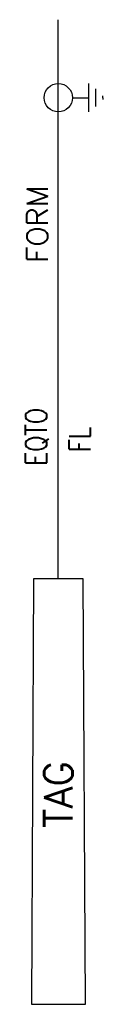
# Model space of a CAD drawing. Header units: millimetres. Extents: x 1.2 to 6.7, y -59.7 to 9.7.
import ezdxf
from ezdxf.enums import TextEntityAlignment as Align

# ---------------------------------------------------------------- set-up
doc = ezdxf.new("R2010")
doc.units = ezdxf.units.MM
doc.header["$MEASUREMENT"] = 0
doc.layers.get('0').update_dxf_attribs({"linetype": 'CONTINUOUS'})
doc.styles.add('REGUA60', font='romans.shx', dxfattribs={"oblique": 15, "height": 1.5})
doc.styles.add('REGUA60C', font='romans.shx', dxfattribs={"width": 0.8, "oblique": 15, "height": 1.5})
doc.styles.add('REGUA80C', font='romans.shx', dxfattribs={"width": 0.8, "oblique": 15, "height": 2})

msp = doc.modelspace()

# ---------------------------------------------------------------- linework, layer by layer
at = {"color": 2}
msp.add_line((3.509, -29.709, 54.53), (3.509, 9.699, 54.53), dxfattribs=at)
at = {"color": 2, "linetype": 'Continuous'}
for p, q in [((5.656, 3.199, 54.53), (5.656, 5.199, 54.53)), ((4.509, 4.199, 54.53), (5.656, 4.199, 54.53)), ((6.156, 3.574, 54.53), (6.156, 4.824, 54.53)), ((6.656, 4.199, 54.53), (6.656, 4.324, 54.53)), ((6.656, 4.199, 54.53), (6.656, 4.074, 54.53))]:
    msp.add_line(p, q, dxfattribs=at)
at = {"color": 2, "elevation": 54.53}
msp.add_lwpolyline([(1.619, -59.709), (5.43, -59.709), (5.259, -29.709), (1.759, -29.709)], close=True, dxfattribs=at)
at = {"color": 2, "linetype": 'Continuous'}
msp.add_circle((3.509, 4.199, 54.53), 1, dxfattribs=at)

# ---------------------------------------------------------------- texts
at = {"color": 7}
for tag, height, style, p in [('FORM', 1.5, 'REGUA60', (2.03, -4.709, 54.53)), ('TAG', 2, 'REGUA80C', (3.517, -44.921, 54.53))]:
    msp.add_attdef(tag, text='', height=height, rotation=90, dxfattribs=dict(at, style=style)).set_placement(p, align=Align.MIDDLE_CENTER)
at = {"color": 7, "width": 0.8}
for tag, style, p in [('EQTO', 'REGUA60', (1.943, -19.709, 54.53)), ('FL', 'REGUA60C', (5.023, -19.889, 54.53))]:
    msp.add_attdef(tag, text='', height=1.5, rotation=90, dxfattribs=dict(at, style=style)).set_placement(p, align=Align.MIDDLE_CENTER)

doc.saveas('drawing.dxf')
